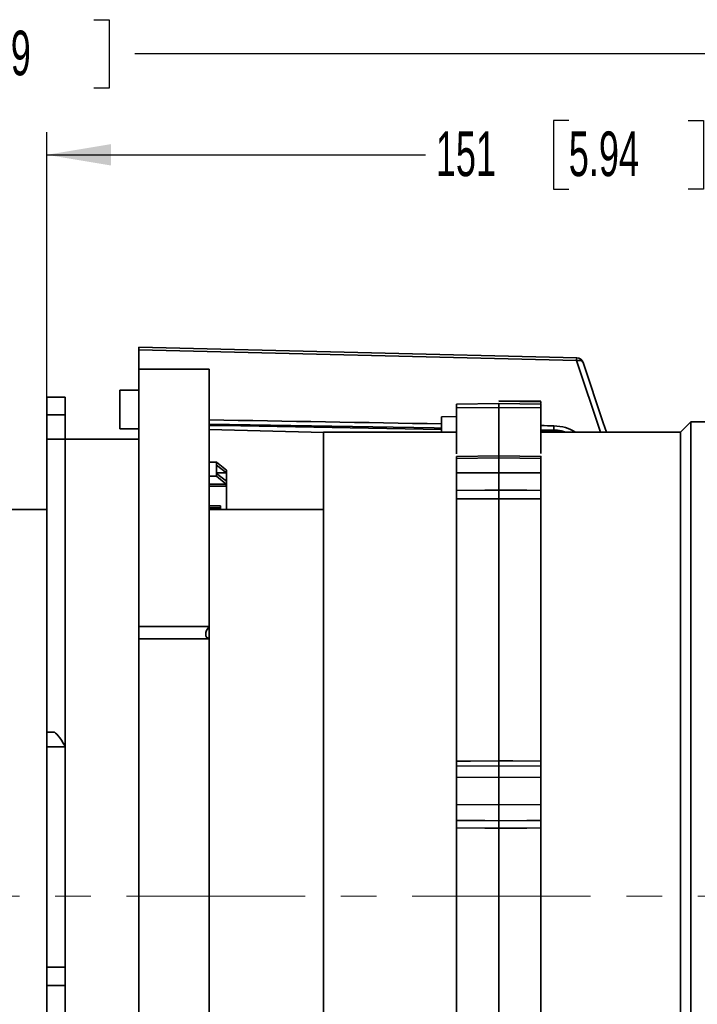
# Model space of a CAD drawing. Header units: millimetres. Extents: x 0 to 1118, y 0 to 864.
# Tile 74 of 96: x 897 to 945, y 394 to 464. Entities that reach past the tile are written whole.
import ezdxf

# ---------------------------------------------------------------- set-up
doc = ezdxf.new("R2010")
doc.units = ezdxf.units.MM
doc.linetypes.add('CENTERX2', pattern=[20.32, 12.7, -2.54, 2.54, -2.54])
doc.layers.add('ALPHAREV', color=7, linetype='Continuous', lineweight=25)
doc.styles.add('SLDTEXTSTYLE0', font='TXT', dxfattribs={"width": 0.605})
doc.dimstyles.new('SLDDIMSTYLE0', dxfattribs={"dimtxt": 3.175, "dimasz": 4.572, "dimexe": 0, "dimexo": 0.0625, "dimgap": 0.79375, "dimtad": 0, "dimtih": 1, "dimtoh": 1, "dimdec": 0, "dimlfac": 2, "dimrnd": 1e-09, "dimzin": 12, "dimdsep": 46, "dimtxsty": 'SLDTEXTSTYLE0', "dimsah": 1, "dimcen": 0.09, "dimadec": 0, "dimazin": 3, "dimtfac": 1, "dimtofl": 0, "dimtmove": 0, "dimatfit": 3, "dimfxl": 1, "dimfrac": 2, "dimtolj": 1, "dimtzin": 12, "dimarcsym": 0})

# ---------------------------------------------------------------- blocks, each defined once
blk = doc.blocks.new('_D_28')
at = {"layer": 'ALPHAREV'}
for p, q in [((935.852, 456.93), (934.761, 456.93)), ((934.761, 456.93), (934.761, 452.057)), ((944.341, 456.93), (945.432, 456.93)), ((945.432, 456.93), (945.432, 452.057)), ((898.72, 397.431), (898.72, 456.093)), ((974.196, 438.103), (974.196, 456.093)), ((898.72, 454.493), (925.667, 454.493)), ((974.196, 454.493), (947.25, 454.493)), ((934.761, 452.057), (935.852, 452.057)), ((945.432, 452.057), (944.341, 452.057))]:
    blk.add_line(p, q, dxfattribs=at)
for points in [[(898.72, 454.493), (903.292, 453.731), (903.292, 455.255)], [(974.196, 454.493), (969.624, 455.255), (969.624, 453.731)]]:
    blk.add_solid(points, dxfattribs=at)
at = {"layer": 'ALPHAREV', "char_height": 3.175, "attachment_point": 1, "style": 'SLDTEXTSTYLE0'}
for s, insert in [('151', (926.393, 456.15)), ('5.94', (935.852, 456.15))]:
    blk.add_mtext(s, dxfattribs=dict(at, insert=insert))
blk = doc.blocks.new('_D_29')
at = {"layer": 'ALPHAREV'}
for p, q in [((891.152, 464.103), (890.061, 464.103)), ((890.061, 464.103), (890.061, 459.231)), ((902.066, 464.103), (903.158, 464.103)), ((903.158, 464.103), (903.158, 459.231)), ((811.746, 420.003), (811.746, 463.267)), ((974.196, 438.103), (974.196, 463.267)), ((811.746, 461.667), (880.967, 461.667)), ((974.196, 461.667), (904.975, 461.667)), ((890.061, 459.231), (891.152, 459.231)), ((903.158, 459.231), (902.066, 459.231))]:
    blk.add_line(p, q, dxfattribs=at)
for points in [[(811.746, 461.667), (816.318, 460.905), (816.318, 462.429)], [(974.196, 461.667), (969.624, 462.429), (969.624, 460.905)]]:
    blk.add_solid(points, dxfattribs=at)
at = {"layer": 'ALPHAREV', "char_height": 3.175, "attachment_point": 1, "style": 'SLDTEXTSTYLE0'}
for s, insert in [('325', (881.693, 463.324)), ('12.79', (891.152, 463.324))]:
    blk.add_mtext(s, dxfattribs=dict(at, insert=insert))

msp = doc.modelspace()

# ---------------------------------------------------------------- linework, layer by layer
at = {"color": 7, "linetype": 'Continuous', "lineweight": 35}
for p, q in [((936.414, 440.047), (905.27, 440.806)), ((936.41, 439.848), (905.27, 440.609)), ((905.27, 440.609), (905.27, 439.253)), ((910.27, 439.253), (905.27, 439.253)), ((905.27, 420.935), (905.27, 439.253)), ((910.27, 420.935), (910.27, 439.253)), ((938.113, 434.753), (936.41, 439.848)), ((900.02, 437.247), (898.72, 437.247)), ((898.72, 435.995), (898.72, 437.247)), ((900.02, 437.247), (900.02, 435.995)), ((905.27, 437.741), (903.914, 437.741)), ((903.914, 437.741), (903.914, 434.991)), ((930.871, 436.793), (927.871, 436.761)), ((930.871, 436.525), (927.871, 436.499)), ((927.871, 433.208), (927.871, 436.499)), ((933.871, 436.963), (930.871, 436.99)), ((933.871, 436.761), (930.871, 436.793)), ((933.871, 436.499), (930.871, 436.525)), ((930.871, 436.525), (930.871, 433.113)), ((933.871, 436.814), (933.871, 436.935)), ((933.871, 433.253), (933.871, 436.499)), ((900.02, 435.995), (898.72, 435.995)), ((898.72, 434.253), (898.72, 435.995)), ((900.02, 434.253), (900.02, 435.995)), ((927.871, 435.868), (926.796, 435.859)), ((926.796, 434.711), (926.796, 435.859)), ((903.914, 434.991), (905.27, 434.991)), ((934.792, 434.912), (934.792, 435.211)), ((944.546, 435.503), (943.796, 434.753)), ((952.546, 435.503), (944.546, 435.503)), ((944.546, 435.503), (944.546, 368.003)), ((910.27, 434.948), (918.43, 434.748)), ((927.871, 434.753), (918.396, 434.753)), ((918.396, 434.753), (918.396, 368.753)), ((933.871, 434.929), (934.792, 434.912)), ((933.871, 434.826), (934.788, 434.81)), ((934.979, 434.791), (933.871, 434.817)), ((943.796, 434.753), (933.871, 434.753)), ((943.796, 434.753), (943.796, 368.753)), ((900.02, 434.253), (898.72, 434.253)), ((898.72, 413.428), (898.72, 434.253)), ((905.27, 434.253), (900.02, 434.253)), ((900.02, 412.429), (900.02, 434.253)), ((930.871, 433.077), (927.871, 433.041)), ((930.871, 432.928), (927.871, 432.892)), ((927.871, 432.892), (927.871, 431.866)), ((933.871, 433.041), (930.871, 433.077)), ((933.871, 432.892), (930.871, 432.928)), ((930.871, 431.874), (930.871, 432.928)), ((933.871, 432.892), (933.871, 431.866)), ((910.27, 432.623), (910.795, 432.623)), ((910.795, 432.623), (910.795, 432.421)), ((910.795, 432.623), (911.495, 432.059)), ((910.795, 432.421), (910.795, 431.828)), ((910.795, 432.421), (911.495, 431.857)), ((910.795, 431.626), (910.27, 431.626)), ((910.795, 431.857), (911.495, 431.857)), ((910.795, 431.828), (910.795, 431.626)), ((911.495, 431.264), (910.795, 431.828)), ((911.488, 431.069), (910.795, 431.626)), ((911.495, 432.059), (911.495, 431.857)), ((911.495, 431.857), (911.495, 431.264)), ((927.871, 431.866), (930.871, 431.874)), ((930.871, 431.874), (933.871, 431.866)), ((910.27, 431.069), (911.488, 431.069)), ((911.488, 430.921), (910.27, 430.921)), ((911.488, 431.069), (911.488, 430.921)), ((911.488, 430.921), (911.495, 430.915)), ((911.495, 430.915), (911.495, 431.264)), ((911.495, 430.915), (911.495, 429.253)), ((910.27, 429.525), (911.07, 429.525)), ((910.27, 429.377), (911.07, 429.377)), ((911.07, 429.525), (911.07, 429.377)), ((911.07, 429.377), (911.07, 429.253)), ((927.871, 411.355), (927.871, 430.02)), ((930.871, 430.027), (930.871, 411.385)), ((933.871, 411.355), (933.871, 430.02)), ((898.72, 429.253), (855.553, 429.253)), ((918.396, 429.253), (910.27, 429.253)), ((905.27, 420.935), (910.27, 420.935)), ((905.27, 420.069), (905.27, 420.935)), ((910.27, 420.935), (910.27, 420.069)), ((905.27, 392.169), (905.27, 420.069)), ((910.27, 420.069), (905.27, 420.069)), ((910.27, 364.253), (910.27, 420.069)), ((899.204, 413.428), (898.72, 413.428)), ((898.72, 412.368), (898.72, 413.428)), ((900.02, 412.368), (898.72, 412.368)), ((898.72, 412.368), (898.72, 396.692)), ((900.02, 412.429), (900.02, 412.368)), ((900.02, 412.368), (900.02, 396.692)), ((930.871, 411.023), (927.871, 410.992)), ((933.871, 410.992), (930.871, 411.023)), ((930.871, 410.225), (927.871, 410.195)), ((927.871, 410.195), (927.871, 408.279)), ((930.871, 408.259), (930.871, 410.225)), ((933.871, 410.195), (930.871, 410.225)), ((933.871, 410.195), (933.871, 408.279)), ((927.871, 408.279), (930.871, 408.259)), ((930.871, 408.259), (933.871, 408.279)), ((927.871, 384.288), (927.871, 406.603)), ((930.871, 406.582), (930.871, 384.295)), ((933.871, 384.288), (933.871, 406.603)), ((898.72, 396.692), (900.02, 396.692)), ((898.72, 395.401), (898.72, 396.692)), ((900.02, 396.692), (900.02, 395.401)), ((898.72, 395.401), (900.02, 395.401)), ((898.72, 369.253), (898.72, 395.401)), ((900.02, 369.253), (900.02, 395.401))]:
    msp.add_line(p, q, dxfattribs=at)
at = {"color": 7, "linetype": 'Continuous', "lineweight": 35, "flags": 128}
for points in [[(936.876, 439.706), (936.876, 439.706), (936.849, 439.756), (936.805, 439.798), (936.747, 439.831), (936.675, 439.853), (936.593, 439.863), (936.503, 439.861), (936.41, 439.848)], [(938.531, 434.753), (938.307, 435.423), (936.876, 439.706)], [(933.871, 436.935), (932.37, 436.948), (930.871, 436.962)], [(910.27, 435.338), (926.266, 435.061), (926.796, 435.052)], [(910.27, 435.239), (912.53, 435.199), (926.796, 434.95)], [(930.871, 430.629), (929.871, 430.627), (927.871, 430.622)], [(933.871, 430.622), (932.871, 430.624), (930.871, 430.629)], [(930.871, 430.027), (929.871, 430.024), (927.871, 430.02)], [(933.871, 430.02), (932.871, 430.022), (930.871, 430.027)], [(927.871, 411.355), (928.871, 411.365), (930.871, 411.385)], [(930.871, 411.385), (931.871, 411.375), (933.871, 411.355)], [(930.871, 407.118), (929.871, 407.125), (927.871, 407.138)], [(933.871, 407.138), (932.871, 407.131), (930.871, 407.118)], [(930.871, 406.582), (929.871, 406.589), (927.871, 406.603)], [(933.871, 406.603), (932.871, 406.596), (930.871, 406.582)]]:
    msp.add_lwpolyline(points, dxfattribs=at)
at = {"color": 7, "linetype": 'Continuous', "lineweight": 35}
for centre, radius, start, end in [((926.015, 440.132), 10.399, 358.43492, 359.53266), ((936.402, 439.547), 0.5, 18.47844, 88.59526), ((933.611, 434.912), 1.181, 355.06305, 0.02671)]:
    msp.add_arc(centre, radius, start, end, dxfattribs=at)
for centre, major_axis, ratio, start_param, end_param in [((-637.177, 418.41), (3173.894, -33.321), 0.012077, 1.055662, 1.061636), ((-637.177, 418.41), (3173.894, -33.321), 0.012077, 1.052765, 1.053099), ((910.645, 420.689), (0.541, 0.541), 0.57735, 1.690699, 3.545289), ((900.02, 411.928), (-0.837, 1.495), 0.147696, 4.97018, 6.200637)]:
    msp.add_ellipse(centre, major_axis=major_axis, ratio=ratio, start_param=start_param, end_param=end_param, dxfattribs=at)
for points, knots in [([(905.27, 440.609), (905.27, 440.65), (905.27, 440.733), (905.27, 440.8), (905.27, 440.802), (905.27, 440.803)], [0, 0, 0, 0, 0.365993, 0.73199, 1, 1, 1, 1]), ([(927.871, 436.499), (927.871, 436.551), (927.871, 436.676), (927.871, 436.76), (927.871, 436.75), (927.871, 436.747)], [0, 0, 0, 0, 0.3334684, 0.7972503, 1, 1, 1, 1]), ([(930.871, 436.779), (930.871, 436.782), (930.871, 436.792), (930.871, 436.706), (930.871, 436.579), (930.871, 436.525)], [0, 0, 0, 0, 0.201783, 0.659589, 1, 1, 1, 1]), ([(933.871, 436.751), (933.871, 436.754), (933.871, 436.77), (933.871, 436.694), (933.871, 436.563), (933.871, 436.499)], [0, 0, 0, 0, 0.1019416, 0.5589376, 1, 1, 1, 1]), ([(934.792, 435.211), (935.076, 435.187), (935.637, 435.138), (936.104, 434.881), (936.335, 434.753)], [0, 0, 0, 0, 0.50499, 1, 1, 1, 1]), ([(934.789, 434.806), (934.805, 434.807), (934.966, 434.819), (935.125, 434.784), (935.267, 434.753)], [0, 0, 0, 0, 0.101782, 1, 1, 1, 1]), ([(934.792, 434.912), (934.972, 434.906), (935.262, 434.894), (935.524, 434.792), (935.624, 434.753)], [0, 0, 0, 0, 0.617136, 1, 1, 1, 1]), ([(927.871, 432.892), (927.871, 432.946), (927.871, 433.033), (927.871, 433.029), (927.871, 433.028)], [0, 0, 0, 0, 0.610192, 1, 1, 1, 1]), ([(930.871, 433.064), (930.871, 433.065), (930.871, 433.069), (930.871, 432.981), (930.871, 432.928)], [0, 0, 0, 0, 0.389808, 1, 1, 1, 1]), ([(933.871, 433.027), (933.871, 433.031), (933.871, 433.042), (933.871, 432.973), (933.871, 432.904), (933.871, 432.892)], [0, 0, 0, 0, 0.258974, 0.869131, 1, 1, 1, 1]), ([(927.871, 430.622), (927.871, 430.73), (927.871, 430.945), (927.871, 431.288), (927.871, 431.597), (927.871, 431.778), (927.871, 431.852), (927.871, 431.866)], [0, 0, 0, 0, 0.2372803, 0.4745609, 0.7118343, 0.9491086, 1, 1, 1, 1]), ([(930.871, 431.874), (930.871, 431.861), (930.871, 431.787), (930.871, 431.604), (930.871, 431.296), (930.871, 430.953), (930.871, 430.737), (930.871, 430.629)], [0, 0, 0, 0, 0.0517, 0.288772, 0.525843, 0.762922, 1, 1, 1, 1]), ([(933.871, 431.866), (933.871, 431.797), (933.871, 431.66), (933.871, 431.356), (933.871, 431.021), (933.871, 430.77), (933.871, 430.644), (933.871, 430.622)], [0, 0, 0, 0, 0.237286, 0.474572, 0.711849, 0.949121, 1, 1, 1, 1]), ([(927.871, 430.02), (927.871, 430.057), (927.871, 430.132), (927.871, 430.289), (927.871, 430.458), (927.871, 430.57), (927.871, 430.622), (927.871, 430.622)], [0, 0, 0, 0, 0.249711, 0.499423, 0.749125, 0.998825, 1, 1, 1, 1]), ([(930.871, 430.027), (930.871, 430.042), (930.871, 430.093), (930.871, 430.207), (930.871, 430.37), (930.871, 430.517), (930.871, 430.6), (930.871, 430.629)], [0, 0, 0, 0, 0.111455, 0.360842, 0.610232, 0.859631, 1, 1, 1, 1]), ([(933.871, 430.622), (933.871, 430.592), (933.871, 430.51), (933.871, 430.363), (933.871, 430.2), (933.871, 430.086), (933.871, 430.035), (933.871, 430.02)], [0, 0, 0, 0, 0.139529, 0.389022, 0.638506, 0.887987, 1, 1, 1, 1]), ([(927.871, 410.992), (927.871, 410.993), (927.871, 410.993), (927.871, 411.037), (927.871, 411.138), (927.871, 411.254), (927.871, 411.331), (927.871, 411.355)], [0, 0, 0, 0, 0.089266, 0.353333, 0.61739, 0.881444, 1, 1, 1, 1]), ([(930.871, 411.021), (930.871, 411.021), (930.871, 411.018), (930.871, 411.031), (930.871, 411.106), (930.871, 411.227), (930.871, 411.332), (930.871, 411.385)], [0, 0, 0, 0, 0.001554, 0.251159, 0.500766, 0.750383, 1, 1, 1, 1]), ([(933.871, 411.355), (933.871, 411.302), (933.871, 411.197), (933.871, 411.076), (933.871, 411.001), (933.871, 410.988), (933.871, 410.991), (933.871, 410.991)], [0, 0, 0, 0, 0.249711, 0.499423, 0.749125, 0.998825, 1, 1, 1, 1]), ([(927.871, 410.195), (927.871, 410.302), (927.871, 410.518), (927.871, 410.777), (927.871, 410.947), (927.871, 410.996), (927.871, 410.992), (927.871, 410.991)], [0, 0, 0, 0, 0.237286, 0.474572, 0.711849, 0.949121, 1, 1, 1, 1]), ([(930.871, 410.225), (930.871, 410.249), (930.871, 410.382), (930.871, 410.611), (930.871, 410.851), (930.871, 411.007), (930.871, 411.017), (930.871, 411.021)], [0, 0, 0, 0, 0.0516997, 0.2887719, 0.5258432, 0.7629218, 1, 1, 1, 1]), ([(933.871, 410.991), (933.871, 410.986), (933.871, 410.976), (933.871, 410.82), (933.871, 410.579), (933.871, 410.35), (933.871, 410.218), (933.871, 410.195)], [0, 0, 0, 0, 0.23728, 0.474561, 0.711834, 0.949109, 1, 1, 1, 1]), ([(927.871, 407.138), (927.871, 407.188), (927.871, 407.286), (927.871, 407.551), (927.871, 407.868), (927.871, 408.122), (927.871, 408.255), (927.871, 408.279)], [0, 0, 0, 0, 0.23728, 0.474561, 0.711834, 0.949109, 1, 1, 1, 1]), ([(930.871, 408.259), (930.871, 408.235), (930.871, 408.101), (930.871, 407.846), (930.871, 407.53), (930.871, 407.265), (930.871, 407.167), (930.871, 407.118)], [0, 0, 0, 0, 0.0517, 0.288772, 0.525843, 0.762922, 1, 1, 1, 1]), ([(933.871, 408.279), (933.871, 408.166), (933.871, 407.942), (933.871, 407.614), (933.871, 407.34), (933.871, 407.197), (933.871, 407.147), (933.871, 407.138)], [0, 0, 0, 0, 0.237286, 0.474572, 0.711849, 0.949121, 1, 1, 1, 1]), ([(927.871, 406.603), (927.871, 406.659), (927.871, 406.772), (927.871, 406.932), (927.871, 407.061), (927.871, 407.119), (927.871, 407.138), (927.871, 407.138)], [0, 0, 0, 0, 0.249711, 0.499423, 0.749125, 0.998825, 1, 1, 1, 1]), ([(930.871, 407.118), (930.871, 407.118), (930.871, 407.098), (930.871, 407.041), (930.871, 406.912), (930.871, 406.752), (930.871, 406.639), (930.871, 406.582)], [0, 0, 0, 0, 0.001554, 0.251159, 0.500766, 0.750383, 1, 1, 1, 1]), ([(933.871, 407.138), (933.871, 407.126), (933.871, 407.091), (933.871, 406.994), (933.871, 406.847), (933.871, 406.709), (933.871, 406.628), (933.871, 406.603)], [0, 0, 0, 0, 0.139529, 0.389022, 0.638506, 0.887987, 1, 1, 1, 1])]:
    msp.add_open_spline(points, degree=3, knots=knots, dxfattribs=at)
at = {"layer": 'ALPHAREV', "linetype": 'CENTERX2', "lineweight": 18}
msp.add_line((802.788, 401.753), (975.796, 401.753), dxfattribs=at)

# ---------------------------------------------------------------- dimensions: what is measured, and where the dimension line sits
at = {"layer": 'ALPHAREV'}
for base, p2, picture, middle in [((811.746, 461.667), (811.746, 418.403), '_D_29', (892.971, 461.667)), ((898.72, 454.493), (898.72, 395.831), '_D_28', (936.458, 454.493))]:
    dim = msp.add_linear_dim(base=base, p1=(974.196, 436.503), p2=p2, dimstyle='SLDDIMSTYLE0', dxfattribs=at)
    dim.commit()
    dim.dimension.update_dxf_attribs({"geometry": picture, "text_midpoint": middle, "dimtype": 160})

doc.saveas('drawing.dxf')
